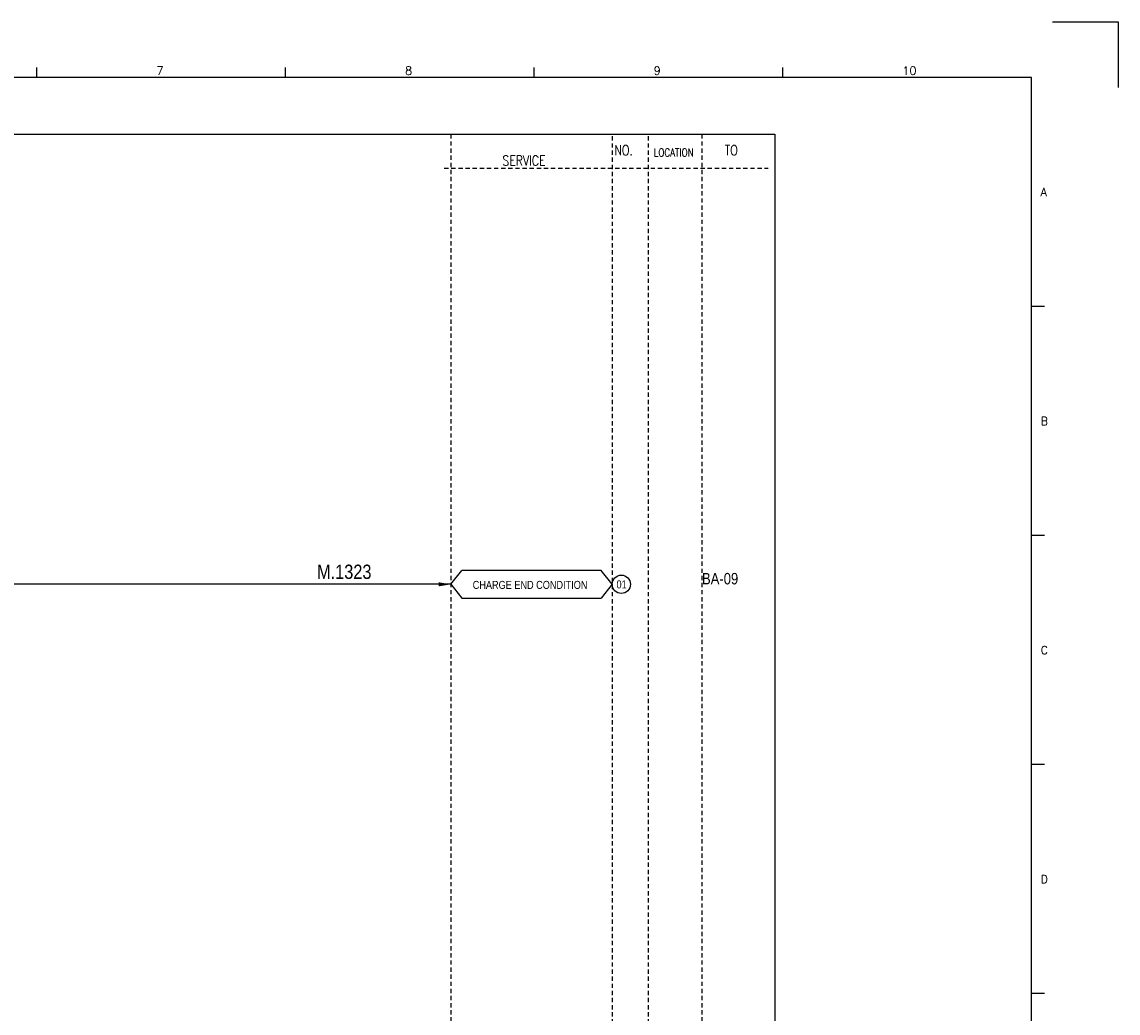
# Model space of a CAD drawing. Extents: x 1764 to 2730, y 388 to 1070.
# Tile 4 of 4: x 2345 to 2730, y 722 to 1070. Entities that reach past the tile are written whole.
import ezdxf
from ezdxf.enums import TextEntityAlignment as Align

# ---------------------------------------------------------------- set-up
doc = ezdxf.new("R2010")
doc.units = 0
doc.header["$MEASUREMENT"] = 0
doc.linetypes.add('HIDDEN', pattern=[4, 1.5, -1, 1.5])
doc.layers.get('0').update_dxf_attribs({"linetype": 'CONTINUOUS'})
doc.layers.get('DEFPOINTS').update_dxf_attribs({"linetype": 'CONTINUOUS'})
for name, color, linetype in [('CON', 4, 'CONTINUOUS'), ('DCS', 7, 'CONTINUOUS'), ('HID', 2, 'HIDDEN'), ('圖框CON', 4, 'CONTINUOUS'), ('框線', 6, 'CONTINUOUS')]:
    doc.layers.add(name, color=color, linetype=linetype)
doc.styles.add('DAYUKP', font='complex', dxfattribs={"bigfont": 'DAYUKP.SHX'})
doc.styles.add('ROMANS', font='romans', dxfattribs={"width": 0.8})
doc.styles.add('style3', font='ARIALN.TTF')

# ---------------------------------------------------------------- blocks, each defined once
blk = doc.blocks.new('LEADER')
at = {"layer": 'CON'}
blk.add_solid([(0.85, -0.57), (0.85, -1.57), (3.85, -1.07)], dxfattribs=at)
blk = doc.blocks.new('1')
at = {"layer": 'DEFPOINTS'}
blk.add_lwpolyline([(2189, 689.33), (2211.97, 689.33), (2211.97, 666.36)], dxfattribs=at)
at = {"layer": '圖框CON'}
for p, q in [((1832.37, 669.85), (1832.37, 673.29)), ((1919.66, 669.85), (1919.66, 673.29)), ((2006.95, 669.85), (2006.95, 673.29)), ((2094.24, 669.85), (2094.24, 673.29)), ((2186.14, 589.41), (2181.53, 589.41)), ((2186.14, 509.01), (2181.53, 509.01)), ((2186.14, 428.61), (2181.53, 428.61)), ((2186.14, 348.2), (2181.53, 348.2))]:
    blk.add_line(p, q, dxfattribs=at)
at = {"layer": '框線'}
for p, q in [((2181.53, 669.81), (1308.62, 669.81)), ((2181.53, 26.6), (2181.53, 669.81))]:
    blk.add_line(p, q, dxfattribs=at)
at = {"style": 'DAYUKP'}
for s, height, p in [('7', 2.87, (1874.39, 670.78)), ('8', 2.87, (1961.68, 670.78)), ('9', 2.87, (2048.97, 670.78)), ('10', 2.871, (2136.26, 670.78))]:
    blk.add_text(s, height=height, dxfattribs=at).set_placement(p)
for s, p in [('A', (2184.79, 629.6)), ('B', (2184.79, 549.2)), ('C', (2184.79, 468.8)), ('D', (2184.79, 388.39))]:
    blk.add_text(s, height=2.87, dxfattribs=at).set_placement(p, align=Align.MIDDLE_LEFT)

msp = doc.modelspace()

# ---------------------------------------------------------------- linework, layer by layer
at = {"layer": 'CON', "color": 6}
for p, q in [((2495.75, 872.78), (2499.65, 877.59)), ((2548.55, 877.59), (2499.65, 877.59)), ((2552.45, 872.78), (2548.55, 877.59)), ((2495.75, 872.78), (2499.65, 867.96)), ((2552.45, 872.78), (2548.55, 867.96)), ((2499.65, 867.96), (2548.55, 867.96))]:
    msp.add_line(p, q, dxfattribs=at)
at = {"layer": 'CON'}
msp.add_line((2495.75, 872.78), (2277.04, 872.78), dxfattribs=at)
msp.add_lwpolyline([(1895.5, 1030.76), (2609.5, 1030.76), (2609.5, 530.96), (1895.5, 530.96)], close=True, dxfattribs=at)
msp.add_circle((2555.66, 872.78), 3.21, dxfattribs=at)
at = {"layer": 'HID'}
for p, q in [((2495.75, 1030.76), (2495.75, 530.96)), ((2552.45, 1030.06), (2552.45, 530.96)), ((2565.05, 1030.06), (2565.05, 530.96)), ((2583.95, 1030.76), (2583.95, 530.96)), ((2493.45, 1018.86), (2607.2, 1018.86))]:
    msp.add_line(p, q, dxfattribs=at)

# ---------------------------------------------------------------- block references
msp.add_blockref('1', (518.05, 380.87))
at = {"layer": 'CON', "xscale": 1.4, "yscale": 1.4, "zscale": 1.4}
msp.add_blockref('LEADER', (2490.36, 874.27), dxfattribs=at)
msp.add_blockref('LEADER', (2490.36, 874.27), dxfattribs=at)

# ---------------------------------------------------------------- texts
at = {"layer": 'CON', "style": 'ROMANS', "width": 0.8}
for s, p in [('NO.', (2556.45, 1025.16)), ('TO', (2594.25, 1025.16)), ('SERVICE', (2521.48, 1021.53))]:
    msp.add_text(s, height=3.5, dxfattribs=at).set_placement(p, align=Align.MIDDLE)
msp.add_text('LOCATION', height=2.8, dxfattribs=at).set_placement((2567.01, 1022.11), align=Align.BOTTOM_LEFT)
at = {"layer": 'CON', "style": 'style3'}
for s, p in [('CHARGE END CONDITION', (2503.48, 870.32)), ('01', (2553.96, 870.5))]:
    msp.add_text(s, height=2.8, dxfattribs=at).set_placement(p, align=Align.BOTTOM_LEFT)
msp.add_text('BA-09', height=4, dxfattribs=at).set_placement((2583.95, 872.75))
at = {"layer": 'DCS', "linetype": 'ByBlock', "style": 'style3'}
msp.add_text('M.1323', height=5, dxfattribs=at).set_placement((2448.83, 874.67))

doc.saveas('drawing.dxf')
